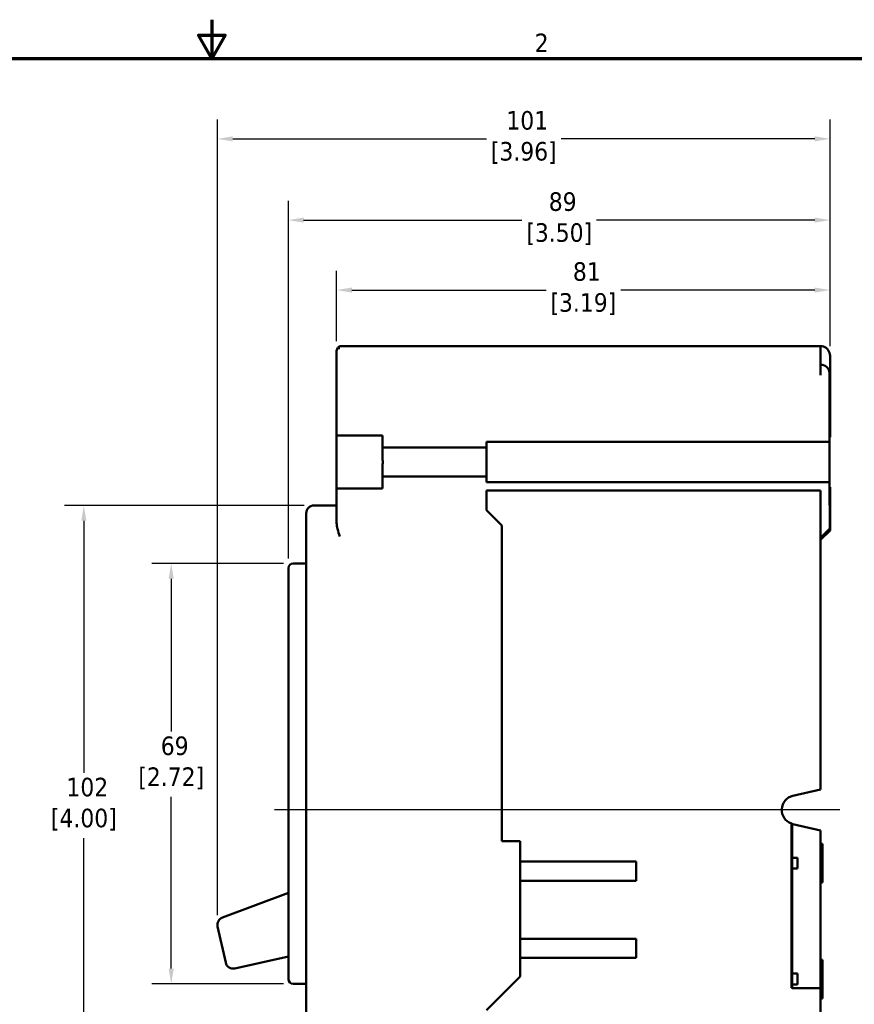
# Model space of a CAD drawing. Header units: inches. Extents: x 0.1 to 16.9, y 0.4 to 10.6.
# Tile 22 of 24: x 7.3 to 12.7, y 4.3 to 10.6. Entities that reach past the tile are written whole.
import ezdxf

# ---------------------------------------------------------------- set-up
doc = ezdxf.new("R2010")
doc.units = ezdxf.units.IN
doc.header["$MEASUREMENT"] = 0
for name, color, linetype, lineweight in [('Border (ANSI)', 7, 'Continuous', 70), ('Centerline (ANSI)', 7, 'Continuous', 25), ('Dimension (ANSI)', 7, 'Continuous', 25), ('Visible (ANSI)', 7, 'Continuous', 50)]:
    doc.layers.add(name, color=color, linetype=linetype, lineweight=lineweight)
doc.styles.add('Note Text (ANSI)', font='tahoma.ttf')
doc.dimstyles.new('Default (ANSI)', dxfattribs={"dimtxt": 0.12, "dimasz": 0.098425, "dimexe": 0.125, "dimexo": 0.0625, "dimgap": 0.031496, "dimtad": 0, "dimtih": 1, "dimtoh": 1, "dimlfac": 25.4, "dimrnd": 1e-08, "dimzin": 12, "dimdsep": 46, "dimtxsty": 'Note Text (ANSI)', "dimcen": 0.09, "dimdle": 0.393701, "dimclrd": 256, "dimclre": 256, "dimclrt": 256, "dimadec": 0, "dimazin": 1, "dimtfac": 1, "dimtofl": 0, "dimtmove": 0, "dimatfit": 3, "dimfxl": 1, "dimtolj": 1, "dimtzin": 4, "dimlwd": -1, "dimlwe": -1, "dimarcsym": 0})

# ---------------------------------------------------------------- blocks, each defined once
blk = doc.blocks.new('Borders Default Border')
at = {"layer": 'Border (ANSI)', "flags": 128}
for points in [[(8.5, 10.63), (8.5, 10.38), (8.4134, 10.53), (8.5866, 10.53), (8.5, 10.38)], [(0.38, 0.62), (0.38, 10.38), (16.62, 10.38), (16.62, 0.62), (0.38, 0.62)]]:
    blk.add_lwpolyline(points, dxfattribs=at)
at = {"layer": 'Border (ANSI)', "insert": (10.5886, 10.42), "char_height": 0.12, "attachment_point": 7, "style": 'Note Text (ANSI)'}
blk.add_mtext('2', dxfattribs=at)
blk = doc.blocks.new('*D13')
at = {"layer": 'Defpoints', "color": 0, "transparency": 16777216}
for p in [(9.1606, 7.4875), (7.6723, 3.4875), (9.1606, 3.4875)]:
    blk.add_point(p, dxfattribs=at)
at = {"layer": 'Dimension (ANSI)', "transparency": 16777216}
for p, q in [((9.0981, 7.4875), (7.5473, 7.4875)), ((7.6723, 7.389), (7.6723, 5.7578)), ((7.6723, 3.5859), (7.6723, 5.3353)), ((9.0981, 3.4875), (7.5473, 3.4875))]:
    blk.add_line(p, q, dxfattribs=at)
for points in [[(7.6559, 7.389), (7.6887, 7.389), (7.6723, 7.4875)], [(7.6559, 3.5859), (7.6887, 3.5859), (7.6723, 3.4875)]]:
    blk.add_solid(points, dxfattribs=at)
at = {"layer": 'Dimension (ANSI)', "transparency": 16777216, "insert": (7.6723, 5.7263), "char_height": 0.12, "attachment_point": 2, "style": 'Note Text (ANSI)'}
blk.add_mtext('\\A1; 102\\P[4.00]', dxfattribs=at)
blk = doc.blocks.new('*D14')
at = {"layer": 'Defpoints', "color": 0, "transparency": 16777216}
for p in [(9.0256, 7.1125), (8.2375, 4.3935), (9.0256, 4.3935)]:
    blk.add_point(p, dxfattribs=at)
at = {"layer": 'Dimension (ANSI)', "transparency": 16777216}
for p, q in [((8.9631, 7.1125), (8.1125, 7.1125)), ((8.2375, 7.014), (8.2375, 6.0249)), ((8.2375, 4.4919), (8.2375, 5.6025)), ((8.9631, 4.3935), (8.1125, 4.3935))]:
    blk.add_line(p, q, dxfattribs=at)
for points in [[(8.2211, 7.014), (8.2539, 7.014), (8.2375, 7.1125)], [(8.2211, 4.4919), (8.2539, 4.4919), (8.2375, 4.3935)]]:
    blk.add_solid(points, dxfattribs=at)
at = {"layer": 'Dimension (ANSI)', "transparency": 16777216, "insert": (8.2375, 5.9934), "char_height": 0.12, "attachment_point": 2, "style": 'Note Text (ANSI)'}
blk.add_mtext('\\A1; 69\\P[2.72]', dxfattribs=at)
blk = doc.blocks.new('*D15')
at = {"layer": 'Defpoints', "color": 0, "transparency": 16777216}
for p in [(9.3076, 8.8812), (9.3076, 8.4875), (12.4988, 8.4565)]:
    blk.add_point(p, dxfattribs=at)
at = {"layer": 'Dimension (ANSI)', "transparency": 16777216}
for p, q in [((9.3076, 8.55), (9.3076, 9.0062)), ((12.4988, 8.519), (12.4988, 9.0062)), ((9.4061, 8.8812), (10.6618, 8.8812)), ((12.4004, 8.8812), (11.1447, 8.8812))]:
    blk.add_line(p, q, dxfattribs=at)
for points in [[(9.4061, 8.8976), (9.4061, 8.8647), (9.3076, 8.8812)], [(12.4004, 8.8976), (12.4004, 8.8647), (12.4988, 8.8812)]]:
    blk.add_solid(points, dxfattribs=at)
at = {"layer": 'Dimension (ANSI)', "transparency": 16777216, "insert": (10.9032, 9.061), "char_height": 0.12, "attachment_point": 2, "style": 'Note Text (ANSI)'}
blk.add_mtext('\\A1; 81\\P[3.19]', dxfattribs=at)
blk = doc.blocks.new('*D16')
at = {"layer": 'Defpoints', "color": 0, "transparency": 16777216}
for p in [(12.4988, 9.3336), (12.4988, 8.4565), (8.9956, 7.0825)]:
    blk.add_point(p, dxfattribs=at)
at = {"layer": 'Dimension (ANSI)', "transparency": 16777216}
for p, q in [((8.9956, 7.145), (8.9956, 9.4586)), ((12.4988, 8.519), (12.4988, 9.4586)), ((9.0941, 9.3336), (10.5058, 9.3336)), ((12.4004, 9.3336), (10.9887, 9.3336))]:
    blk.add_line(p, q, dxfattribs=at)
for points in [[(9.0941, 9.35), (9.0941, 9.3172), (8.9956, 9.3336)], [(12.4004, 9.35), (12.4004, 9.3172), (12.4988, 9.3336)]]:
    blk.add_solid(points, dxfattribs=at)
at = {"layer": 'Dimension (ANSI)', "transparency": 16777216, "insert": (10.7472, 9.5134), "char_height": 0.12, "attachment_point": 2, "style": 'Note Text (ANSI)'}
blk.add_mtext('\\A1; 89\\P[3.50]', dxfattribs=at)
blk = doc.blocks.new('*D17')
at = {"layer": 'Defpoints', "color": 0, "transparency": 16777216}
for p in [(8.5367, 9.8593), (12.4988, 8.4565), (8.5367, 4.7754)]:
    blk.add_point(p, dxfattribs=at)
at = {"layer": 'Dimension (ANSI)', "transparency": 16777216}
for p, q in [((8.5367, 4.8379), (8.5367, 9.9843)), ((12.4988, 8.519), (12.4988, 9.9843)), ((8.6351, 9.8593), (10.2763, 9.8593)), ((12.4004, 9.8593), (10.7592, 9.8593))]:
    blk.add_line(p, q, dxfattribs=at)
for points in [[(8.6351, 9.8757), (8.6351, 9.8429), (8.5367, 9.8593)], [(12.4004, 9.8757), (12.4004, 9.8429), (12.4988, 9.8593)]]:
    blk.add_solid(points, dxfattribs=at)
at = {"layer": 'Dimension (ANSI)', "transparency": 16777216, "insert": (10.5178, 10.039), "char_height": 0.12, "attachment_point": 2, "style": 'Note Text (ANSI)'}
blk.add_mtext('\\A1; 101\\P[3.96]', dxfattribs=at)

msp = doc.modelspace()

# ---------------------------------------------------------------- linework, layer by layer
at = {"layer": 'Centerline (ANSI)', "linetype": 'Continuous'}
msp.add_line((12.5616, 5.5185), (8.9051, 5.5185), dxfattribs=at)
at = {"layer": 'Visible (ANSI)'}
for p, q in [((9.3076, 8.4875), (9.3076, 8.3305)), ((12.4366, 8.5185), (9.3386, 8.5185)), ((12.4366, 8.5185), (12.4366, 8.3985)), ((12.4988, 7.9455), (12.4988, 8.4565)), ((12.4366, 8.3985), (12.4366, 8.3305)), ((12.4961, 7.8985), (12.4957, 8.3488)), ((9.3076, 7.9405), (9.3076, 8.3305)), ((9.3076, 7.9405), (9.3076, 7.5965)), ((9.3076, 7.9405), (9.3276, 7.9405)), ((9.6046, 7.9405), (9.3276, 7.9405)), ((9.6046, 7.8625), (9.6046, 7.9405)), ((10.2766, 7.8985), (10.2766, 7.8625)), ((12.4961, 7.8985), (10.2766, 7.8985)), ((12.4961, 7.9306), (12.4988, 7.9306)), ((12.4962, 7.8085), (12.4961, 7.8985)), ((12.4988, 7.9306), (12.4988, 7.9455)), ((10.2766, 7.8625), (9.6046, 7.8625)), ((9.6046, 7.7821), (9.6046, 7.8625)), ((10.2766, 7.8625), (10.2766, 7.7956)), ((10.2766, 7.7956), (10.2766, 7.7413)), ((12.4963, 7.7285), (12.4962, 7.8085)), ((9.6046, 7.6745), (9.6046, 7.7548)), ((10.2766, 7.7413), (10.2766, 7.6745)), ((12.4964, 7.6385), (12.4963, 7.7285)), ((9.6046, 7.6745), (10.2766, 7.6745)), ((9.6046, 7.5965), (9.6046, 7.6745)), ((10.2766, 7.6745), (10.2766, 7.6385)), ((9.3276, 7.5965), (9.3076, 7.5965)), ((9.3076, 7.3746), (9.3076, 7.5965)), ((9.3276, 7.5965), (9.6046, 7.5965)), ((10.2766, 7.6385), (12.4964, 7.6385)), ((10.2766, 7.4575), (10.2766, 7.5845)), ((10.2766, 7.5845), (12.4366, 7.5845)), ((12.4366, 7.5845), (12.4366, 7.2785)), ((12.4966, 7.3385), (12.4964, 7.6385)), ((12.4988, 7.6063), (12.4964, 7.6063)), ((12.4988, 7.3265), (12.4988, 7.6063)), ((9.1606, 7.4875), (9.3076, 7.4875)), ((10.3766, 7.3575), (10.2766, 7.4575)), ((9.1106, 7.4375), (9.1106, 7.2875)), ((10.3766, 5.3165), (10.3766, 7.3575)), ((12.4366, 7.2785), (12.4966, 7.3385)), ((12.4366, 7.2645), (12.4988, 7.3265)), ((9.1106, 3.6875), (9.1106, 7.2875)), ((12.4366, 7.2785), (12.4366, 5.6515)), ((8.9956, 6.9565), (8.9956, 7.0825)), ((9.1106, 7.1125), (9.0256, 7.1125)), ((8.9956, 6.9565), (8.9956, 4.5495)), ((12.4366, 5.6515), (12.2592, 5.61)), ((12.2486, 5.4301), (12.2486, 4.3685)), ((12.2546, 5.4269), (12.2592, 5.4269)), ((12.2546, 4.3685), (12.2546, 5.4269)), ((12.2592, 5.4269), (12.4366, 5.3855)), ((12.4366, 5.3855), (12.4366, 4.3649)), ((10.4956, 5.3165), (10.3766, 5.3165)), ((10.4956, 4.4415), (10.4956, 5.3165)), ((12.4366, 5.2995), (12.4496, 5.2995)), ((12.4496, 5.2995), (12.4496, 5.0495)), ((10.4956, 5.1855), (11.2456, 5.1855)), ((11.2456, 5.1855), (11.2456, 5.0605)), ((12.2886, 5.2095), (12.2546, 5.2095)), ((12.2886, 5.1395), (12.2886, 5.2095)), ((12.2546, 5.1395), (12.2886, 5.1395)), ((11.2456, 5.0605), (10.4956, 5.0605)), ((12.4366, 5.0495), (12.4496, 5.0495)), ((8.5692, 4.8222), (8.9956, 4.9814)), ((8.5379, 4.7645), (8.59, 4.5307)), ((10.4956, 4.6855), (11.2456, 4.6855)), ((11.2456, 4.6855), (11.2456, 4.5605)), ((8.6497, 4.4928), (8.9956, 4.5699)), ((8.9956, 4.4235), (8.9956, 4.5495)), ((11.2456, 4.5605), (10.4956, 4.5605)), ((12.4366, 4.5495), (12.4496, 4.5495)), ((12.4496, 4.5495), (12.4496, 4.2995)), ((12.2886, 4.4595), (12.2546, 4.4595)), ((12.2886, 4.3895), (12.2886, 4.4595)), ((10.2766, 4.2225), (10.4956, 4.4415)), ((9.1106, 4.3935), (9.0256, 4.3935)), ((12.2486, 4.3685), (12.2546, 4.3685)), ((12.2546, 4.3895), (12.2886, 4.3895)), ((12.2546, 4.3685), (12.2546, 4.3649)), ((12.2546, 4.3649), (12.4366, 4.3649)), ((12.4366, 4.3649), (12.4366, 3.7585)), ((12.4366, 4.2995), (12.4496, 4.2995))]:
    msp.add_line(p, q, dxfattribs=at)
for centre, radius, start, end in [((12.4367, 8.3385), 0.06, 9.87804, 90.03319), ((9.1606, 7.4375), 0.05, 90, 180), ((9.0256, 7.0825), 0.03, 90, 180), ((12.2806, 5.5185), 0.094, 103.157, 250.0972), ((12.2806, 5.5185), 0.094, 250.0972, 256.843), ((8.5867, 4.7754), 0.05, 110.4678, 192.57009), ((8.6388, 4.5416), 0.05, 192.57009, 282.57009), ((9.0256, 4.4235), 0.03, 180, 270)]:
    msp.add_arc(centre, radius, start, end, dxfattribs=at)
for centre, major_axis, ratio, start_param, end_param in [((9.3276, 8.4875), (-0.02, 0), 0.934522, 4.712389, 6.283185), ((9.4435, 7.7685), (-0.1628, 0), 0.57735, 2.995598, 3.287587)]:
    msp.add_ellipse(centre, major_axis=major_axis, ratio=ratio, start_param=start_param, end_param=end_param, dxfattribs=at)
for points in [[(9.3076, 8.4875), (9.3076, 8.4921), (9.3086, 8.4962), (9.3101, 8.4997)], [(9.3101, 8.4998), (9.3116, 8.5032), (9.3136, 8.5061), (9.3158, 8.5085)], [(9.3158, 8.5085), (9.3177, 8.5105), (9.3198, 8.5122), (9.322, 8.5136)], [(9.322, 8.5136), (9.3248, 8.5154), (9.3279, 8.5167), (9.3309, 8.5175)]]:
    msp.add_open_spline(points, degree=3, dxfattribs=at)
for points, knots in [([(9.3309, 8.5175), (9.3327, 8.5179), (9.3346, 8.5182), (9.3365, 8.5184), (9.3372, 8.5184), (9.3379, 8.5185), (9.3386, 8.5185)], [-0.02054776, -0.02054776, -0.02054776, -0.02054776, 0, 0, 0, 0.00781535, 0.00781535, 0.00781535, 0.00781535]), ([(12.4988, 8.4565), (12.4989, 8.4629), (12.4968, 8.4759), (12.4878, 8.4935), (12.4692, 8.5121), (12.4497, 8.5185), (12.4366, 8.5185)], [0, 0, 0, 0, 0.199341, 0.398933, 0.598933, 1, 1, 1, 1]), ([(9.3076, 7.3746), (9.3076, 7.3627), (9.3104, 7.348), (9.3172, 7.3206), (9.3229, 7.3026), (9.3276, 7.2875)], [-0.2215183, -0.2215183, -0.2215183, -0.2215183, -0.1206592, -0.1206592, 0, 0, 0, 0])]:
    msp.add_open_spline(points, degree=3, knots=knots, dxfattribs=at)

# ---------------------------------------------------------------- block references
msp.add_blockref('Borders Default Border', (0, 0))

# ---------------------------------------------------------------- dimensions: what is measured, and where the dimension line sits
at = {"layer": 'Dimension (ANSI)'}
for base, p1, p2, angle, text, override, picture, middle in [((8.5367, 9.8593), (12.4988, 8.4565), (8.5367, 4.7754), 180, ' <>\\X[3.96]', {"dimtih": 0, "dimtoh": 0, "dimdec": 0, "dimlfac": 25.4, "dimpost": '\\X', "dimtp": 0, "dimtm": 0, "dimtdec": 2, "dimatfit": 1, "dimtvp": -0.25}, '*D17', (10.5178, 9.8593)), ((12.4988, 9.3336), (8.9956, 7.0825), (12.4988, 8.4565), 180, ' <>\\X[3.50]', {"dimtih": 0, "dimtoh": 0, "dimdec": 0, "dimlfac": 25.4, "dimpost": '\\X', "dimtp": 0, "dimtm": 0, "dimtdec": 2, "dimatfit": 1, "dimtvp": -0.25}, '*D16', (10.7472, 9.3336)), ((9.3076, 8.8812), (12.4988, 8.4565), (9.3076, 8.4875), 180, ' <>\\X[3.19]', {"dimtih": 0, "dimtoh": 0, "dimdec": 0, "dimlfac": 25.4, "dimpost": '\\X', "dimtp": 0, "dimtm": 0, "dimtdec": 2, "dimatfit": 1, "dimtvp": -0.25}, '*D15', (10.9032, 8.8812)), ((7.6723, 3.4875), (9.1606, 7.4875), (9.1606, 3.4875), 270, ' <>\\X[4.00]', {"dimdec": 0, "dimlfac": 25.4, "dimpost": '\\X', "dimtp": 0, "dimtm": 0, "dimtdec": 2, "dimatfit": 1, "dimtvp": -0.25}, '*D13', (7.6723, 5.5466)), ((8.2375, 4.3935), (9.0256, 7.1125), (9.0256, 4.3935), 90, ' <>\\X[2.72]', {"dimdec": 0, "dimlfac": 25.4, "dimpost": '\\X', "dimtp": 0, "dimtm": 0, "dimtdec": 2, "dimatfit": 1, "dimtvp": -0.25}, '*D14', (8.2375, 5.8137))]:
    dim = msp.add_linear_dim(base=base, p1=p1, p2=p2, angle=angle, text=text, dimstyle='Default (ANSI)', override=override, dxfattribs=at)
    dim.commit()
    dim.dimension.update_dxf_attribs({"geometry": picture, "text_midpoint": middle, "dimtype": 160})

doc.saveas('drawing.dxf')
